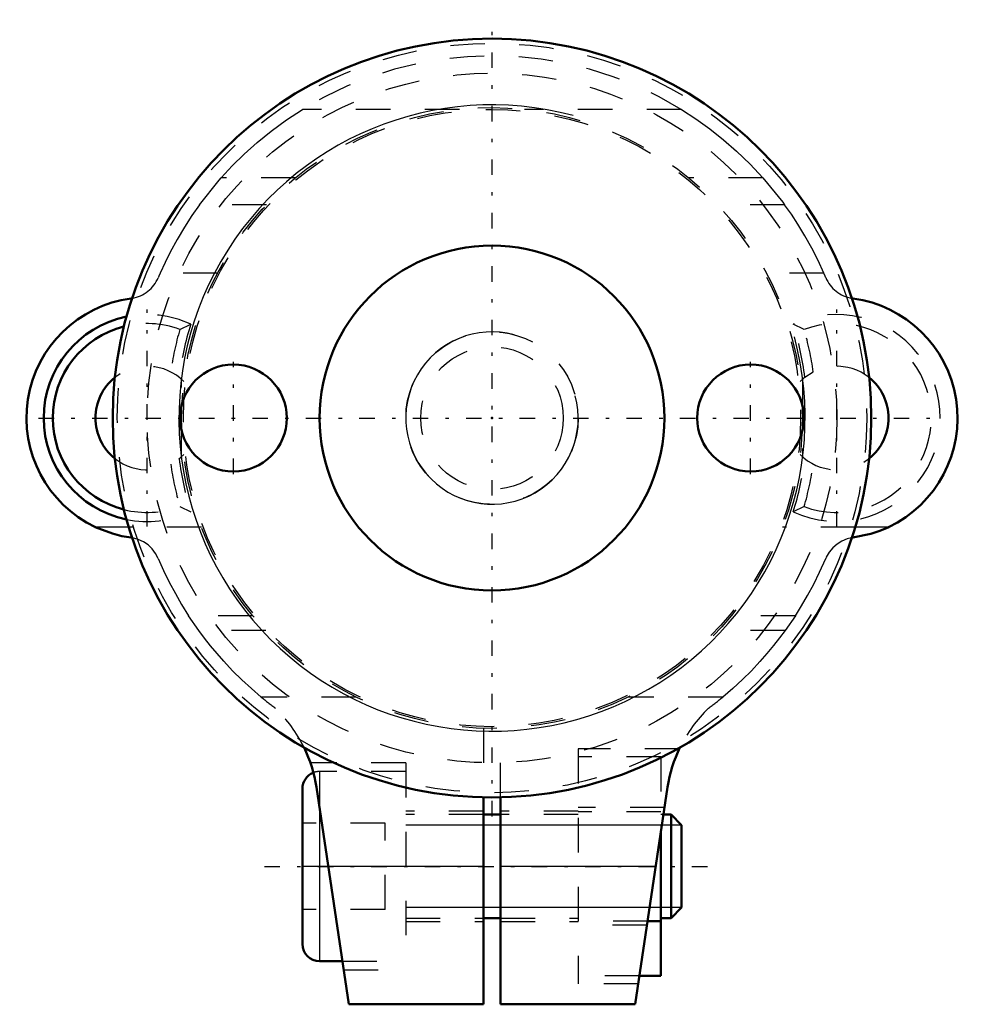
# Model space of a CAD drawing. Header units: millimetres. Extents: x -13.7 to 13.7, y -17 to 11.6.
import ezdxf

# ---------------------------------------------------------------- set-up
doc = ezdxf.new("R2010")
doc.units = ezdxf.units.MM
doc.linetypes.add('Center', pattern=[1.5, 0.45, -0.5, 0.05, -0.5])
doc.linetypes.add('Dashed', pattern=[2, 1, -1])
for name, color, linetype, lineweight in [('2d ConnectionPoints', 7, 'Continuous', 50), ('AM_0', 7, 'Continuous', 50), ('AM_4', 3, 'Continuous', 25), ('AM_5', 3, 'Continuous', 25), ('AM_7', 7, 'Center', 25), ('AM_9', 6, 'Dashed', 25)]:
    doc.layers.add(name, color=color, linetype=linetype, lineweight=lineweight)

# ---------------------------------------------------------------- blocks, each defined once
blk = doc.blocks.new('1_AMF559403_0_in_AMF559089_4')
at = {"layer": 'AM_0'}
for p, q in [((-10.425, -3.475), (-10.467, -3.469)), ((10.467, -3.469), (10.425, -3.475)), ((-5.5, -10.75), (-5.5, -15.25)), ((-4.15, -17), (-5.094, -10.707)), ((5.094, -10.707), (4.15, -17)), ((-0.25, -10.997), (-0.25, -17)), ((0.25, -17), (0.25, -10.997)), ((0.25, -11.5), (-0.25, -11.5)), ((5.194, -11.5), (4.975, -11.5)), ((5.5, -11.806), (5.194, -11.5)), ((5.194, -11.5), (5.194, -14.5)), ((5.5, -11.806), (5.5, -14.194)), ((4.9, -12.001), (4.9, -16.179)), ((5.194, -14.5), (5.5, -14.194)), ((-0.25, -14.5), (0.25, -14.5)), ((4.9, -14.5), (5.194, -14.5)), ((4.9, -14.591), (4.511, -14.591)), ((-5, -15.75), (-4.338, -15.75)), ((4.9, -16.179), (4.273, -16.179)), ((-4.15, -17), (-0.25, -17)), ((0.25, -17), (4.15, -17))]:
    blk.add_line(p, q, dxfattribs=at)
for points in [[(-11.504, -3.161), (-11.003, -3.353), (-10.738, -3.421), (-10.467, -3.469)], [(10.467, -3.469), (10.991, -3.357), (11.25, -3.269), (11.504, -3.161)]]:
    blk.add_lwpolyline(points, dxfattribs=at)
for centre, radius, start, end in [((-10, 0), 3.5, 97.6623, 244.5595), ((-10.6, 4.46), 1, 277.6623, 279.3636), ((10.6, 4.46), 1, 260.6364, 262.3377), ((10, 0), 3.5, 295.4405, 82.3377), ((-10, 0), 3, 101.537, 258.463), ((-10, 0), 2.738, 104.2811, 255.7189), ((-10, 0), 1.5, 128.6822, 231.3178), ((10, 0), 1.5, 308.6822, 51.3178), ((-9.05, -11.3), 4, 8.5327, 25.8742), ((9.05, -11.3), 4, 154.1258, 171.4673), ((-5, -10.75), 0.5, 111.3218, 180), ((-5, -15.25), 0.5, 180, 270)]:
    blk.add_arc(centre, radius, start, end, dxfattribs=at)
at = {"layer": 'AM_4'}
for p, q in [((-10.536, -3.161), (-11.504, -3.161)), ((11.504, -3.161), (10.536, -3.161)), ((-5, -11.335), (-5, -15.75)), ((-0.25, -13), (-4.75, -13)), ((4.75, -13), (0.25, -13))]:
    blk.add_line(p, q, dxfattribs=at)
at = {"layer": 'AM_5'}
for p, q in [((5.5, -11.806), (-2.5, -11.806)), ((5.5, -14.194), (-2.5, -14.194))]:
    blk.add_line(p, q, dxfattribs=at)
at = {"layer": 'AM_7'}
for p, q in [((-10, -3.15), (-10, 3.15)), ((10, -3.15), (10, 3.15)), ((-13.15, 0), (13.15, 0)), ((-6.6, -13), (6.6, -13))]:
    blk.add_line(p, q, dxfattribs=at)
at = {"layer": 'AM_9'}
for p, q in [((-0.947, 8.95), (-5.491, 8.95)), ((5.491, 8.95), (0.947, 8.95)), ((-5.698, 6.966), (-7.856, 6.966)), ((7.856, 6.966), (5.698, 6.966)), ((-6.539, 6.184), (-8.486, 6.184)), ((8.486, 6.184), (6.539, 6.184)), ((-7.96, 4.2), (-9.623, 4.2)), ((9.623, 4.2), (7.96, 4.2)), ((-9.055, 2.569), (-8.736, 2.721)), ((9.055, 2.569), (8.736, 2.721)), ((9.074, 1.18), (9.317, 1.336)), ((-9, -1.118), (-9, 1.118)), ((9, 1.118), (9, -1.118)), ((-9.055, -2.569), (-8.736, -2.721)), ((9.055, -2.569), (8.736, -2.721)), ((-8.427, -3.161), (-10.536, -3.161)), ((10.536, -3.161), (8.427, -3.161)), ((-8.501, -6.164), (-8.798, -5.732)), ((-6.939, -5.732), (-8.798, -5.732)), ((8.798, -5.732), (6.939, -5.732)), ((8.798, -5.732), (8.501, -6.164)), ((-6.558, -6.164), (-8.501, -6.164)), ((8.501, -6.164), (6.558, -6.164)), ((-3.94, -8.092), (-6.691, -8.092)), ((6.691, -8.092), (3.94, -8.092)), ((-0.25, -8.997), (-0.25, -10.997)), ((0.25, -10.997), (0.25, -8.997)), ((5.432, -9.594), (2.5, -9.594)), ((2.5, -9.594), (2.5, -16.406)), ((4.9, -9.828), (2.5, -9.828)), ((4.9, -9.828), (4.9, -12.001)), ((-2.5, -10), (-5.266, -10)), ((-2.5, -10.25), (-5, -10.25)), ((-5, -10.25), (-5, -11.335)), ((-2.5, -10), (-2.5, -16)), ((-0.25, -11.4), (-2.5, -11.4)), ((2.5, -11.4), (0.25, -11.4)), ((5.006, -11.297), (2.5, -11.297)), ((4.9, -11.416), (2.5, -11.416)), ((-0.25, -11.5), (-2.5, -11.5)), ((2.5, -11.5), (0.25, -11.5)), ((4.975, -11.5), (4.9, -11.5)), ((-3.1, -11.75), (-5.5, -11.75)), ((-3.1, -14.25), (-3.1, -11.75)), ((-4.75, -13), (-5.5, -13)), ((-3.1, -14.25), (-5.5, -14.25)), ((-2.5, -14.5), (-0.25, -14.5)), ((0.25, -14.5), (2.5, -14.5)), ((-2.5, -14.6), (-0.25, -14.6)), ((0.25, -14.6), (2.5, -14.6)), ((4.511, -14.591), (2.5, -14.591)), ((4.495, -14.703), (2.5, -14.703)), ((-4.338, -15.75), (-2.5, -15.75)), ((-4.3, -16), (-2.5, -16)), ((4.273, -16.179), (2.5, -16.179)), ((4.239, -16.406), (2.5, -16.406))]:
    blk.add_line(p, q, dxfattribs=at)
for points in [[(-7.856, 6.966), (-7.536, 7.312), (-7.19, 7.652), (-6.81, 7.992), (-6.408, 8.318), (-5.96, 8.645), (-5.491, 8.95)], [(5.491, 8.95), (5.911, 8.678), (6.318, 8.386), (6.716, 8.071), (7.095, 7.74), (7.489, 7.36), (7.856, 6.966)], [(-8.486, 6.184), (-7.915, 6.9), (-7.856, 6.966)], [(7.856, 6.966), (8.433, 6.255), (8.486, 6.184)], [(-8.486, 6.184), (-8.707, 5.869), (-8.921, 5.538), (-9.133, 5.181), (-9.333, 4.81), (-9.483, 4.509), (-9.623, 4.2)], [(9.623, 4.2), (9.455, 4.566), (9.275, 4.922), (9.077, 5.278), (8.87, 5.62), (8.681, 5.908), (8.486, 6.184)], [(-9.678, -4.072), (-9.754, -3.927), (-9.853, -3.795), (-9.973, -3.681), (-10.11, -3.588), (-10.262, -3.519), (-10.422, -3.476), (-10.425, -3.475)], [(10.425, -3.475), (10.303, -3.505), (10.148, -3.568), (10.006, -3.656), (9.88, -3.765), (9.776, -3.893), (9.694, -4.035), (9.678, -4.072)], [(-9.678, -4.072), (-9.523, -4.423), (-9.358, -4.763), (-9.182, -5.093), (-9, -5.408), (-8.798, -5.732)], [(8.798, -5.732), (8.975, -5.45), (9.152, -5.147), (9.329, -4.82), (9.5, -4.473), (9.678, -4.072)], [(-6.691, -8.092), (-6.976, -7.847), (-7.252, -7.593), (-7.522, -7.326), (-7.778, -7.053), (-7.975, -6.83), (-8.16, -6.608), (-8.337, -6.382), (-8.501, -6.164)], [(8.501, -6.164), (8.341, -6.378), (8.167, -6.599), (7.975, -6.83), (7.77, -7.062), (7.521, -7.326), (7.26, -7.586), (6.981, -7.844), (6.691, -8.092)]]:
    blk.add_lwpolyline(points, dxfattribs=at)
for centre, radius, start, end in [((0, 0), 10.5, 58.4716, 121.5284), ((-10.6, 4.46), 1, 279.3636, 337.1817), ((0, 0), 10.5, 156.4218, 157.1817), ((0, 0), 10.5, 22.8183, 23.5782), ((10.6, 4.46), 1, 202.8183, 260.6364), ((-10, 0), 3, 65.0838, 101.537), ((10, 0), 3, 245.0838, 114.9162), ((-10, 0), 2.738, 69.8064, 104.2811), ((0, 0), 9.15, 162.7013, 172.5919), ((0, 0), 9.15, 7.4081, 17.2987), ((10, 0), 2.738, 249.8064, 110.1936), ((0, 0), 9.412, 164.1593, 171.8424), ((0, 0), 9.412, 8.1576, 15.8407), ((-10, 0), 1.5, 44.9005, 128.6822), ((10, 0), 1.5, 51.3178, 135.0995), ((-10, 0), 1.5, 231.3178, 315.0995), ((10, 0), 1.5, 224.9005, 308.6822), ((0, 0), 9.412, 188.1576, 195.8407), ((0, 0), 9.15, 187.4081, 197.2987), ((0, 0), 9.15, 342.7013, 352.5919), ((0, 0), 9.412, 344.1593, 351.8424), ((-10, 0), 2.738, 255.7189, 290.1936), ((-10, 0), 3, 258.463, 294.9162), ((0, 0), 10.5, 230.413, 233.2865), ((0, 0), 10.5, 306.7135, 309.587), ((-9.05, -11.3), 4, 25.8742, 46.113), ((9.05, -11.3), 4, 133.887, 154.1258), ((-5, -10.75), 0.5, 90, 111.3218)]:
    blk.add_arc(centre, radius, start, end, dxfattribs=at)
blk = doc.blocks.new('2_AMF427286_0_in_AMF559089_4')
at = {"layer": 'AM_0'}
for centre, radius in [((0, 0), 11), ((0, 0), 5), ((-7.5, 0), 1.55), ((7.5, 0), 1.55)]:
    blk.add_circle(centre, radius, dxfattribs=at)
at = {"layer": 'AM_5'}
for radius in [9.08, 2.5]:
    blk.add_arc((0, 0), radius, 75, 15, dxfattribs=at)
at = {"layer": 'AM_7'}
for p, q in [((0, -11.55), (0, 11.55)), ((-7.5, -1.6275), (-7.5, 1.6275)), ((7.5, -1.6275), (7.5, 1.6275))]:
    blk.add_line(p, q, dxfattribs=at)
at = {"layer": 'AM_9'}
for radius in [10.866, 10, 9, 8.95, 2.5, 2.067]:
    blk.add_circle((0, 0), radius, dxfattribs=at)

msp = doc.modelspace()

# ---------------------------------------------------------------- linework, layer by layer
at = {"layer": '2d ConnectionPoints'}
msp.add_point((0, 0), dxfattribs=at)

# ---------------------------------------------------------------- block references
for name in ['2_AMF427286_0_in_AMF559089_4', '1_AMF559403_0_in_AMF559089_4']:
    msp.add_blockref(name, (0, 0))

doc.saveas('drawing.dxf')
